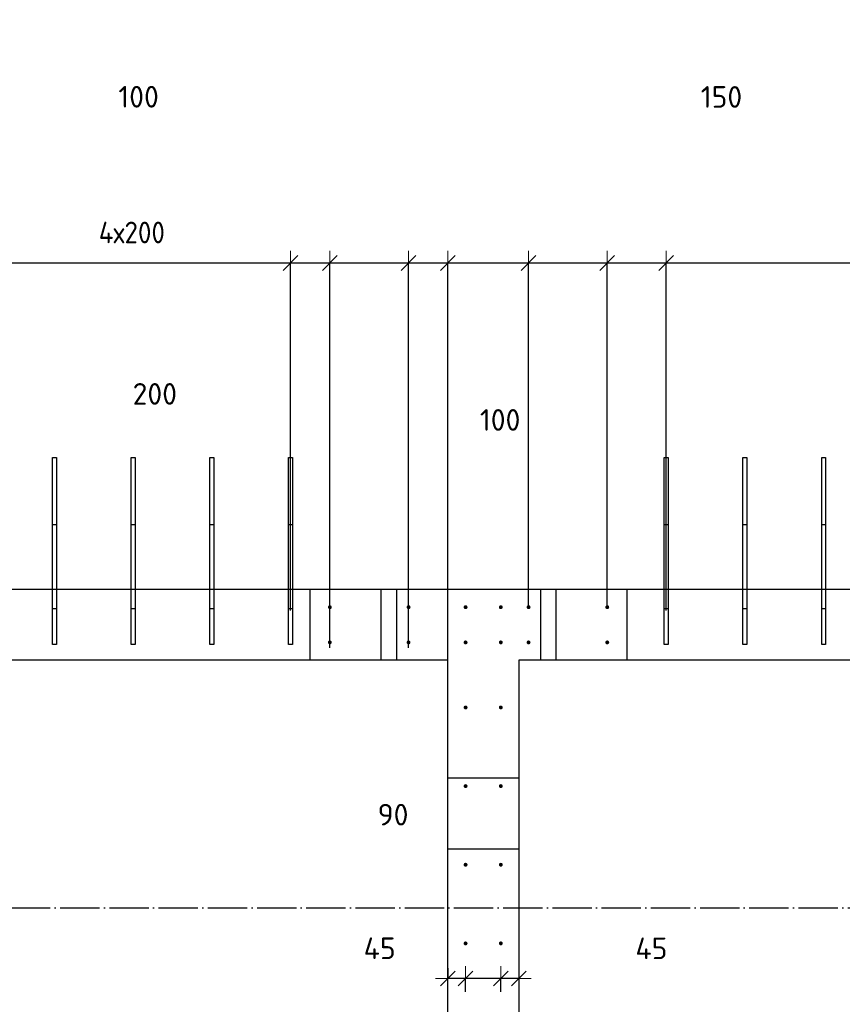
# Model space of a CAD drawing. Header units: millimetres. Extents: x -3026 to 47325, y -2839 to 55854.
# Tile 29 of 130: x 9012 to 11102, y 35375 to 37879. Entities that reach past the tile are written whole.
import ezdxf

# ---------------------------------------------------------------- set-up
doc = ezdxf.new("R2010")
doc.units = ezdxf.units.MM
doc.header["$PDMODE"] = 65
for name, pattern in [('______11', [125, 100, -12.5, 0, -12.5]), ('______5', [275, 200, -25, 25, -25]), ('________', [0])]:
    doc.linetypes.add(name, pattern=pattern)
for name, color, linetype, lineweight in [('Standard', 7, 'Continuous', 25), ('Арм.стержн. вертикальными 1', 22, 'Continuous', 35), ('Размерная линия_ общее', 7, 'Continuous', 13)]:
    doc.layers.add(name, color=color, linetype=linetype, lineweight=lineweight)
doc.layers.add('Осевая линия_ общее', color=7, linetype='______5', lineweight=13, true_color=0xa0a0a0)
doc.styles.add('ISOCPEUR', font='ISOCPEUR')
doc.dimstyles.new('DIMSTYLE_13', dxfattribs={"dimtxt": 55, "dimasz": 62.5, "dimexe": 0, "dimexo": 0, "dimgap": 27.5, "dimtad": 0, "dimdec": 0, "dimrnd": 5, "dimzin": 12, "dimdsep": 46, "dimtxsty": 'ISOCPEUR', "dimblk1": 'ALL_ML_STRICH', "dimblk2": 'ALL_ML_STRICH', "dimsah": 1, "dimcen": 0, "dimclrd": 7, "dimclre": 256, "dimclrt": 7, "dimadec": 0, "dimazin": 0, "dimtfac": 1, "dimtdec": 0, "dimtix": 1, "dimtmove": 2, "dimatfit": 3, "dimfxl": 0, "dimtzin": 0, "dimlwd": 0, "dimlwe": -3, "dimarcsym": 0})
doc.dimstyles.new('DIMSTYLE_3', dxfattribs={"dimtxt": 55, "dimasz": 62.5, "dimexe": 0, "dimexo": 0, "dimgap": 27.5, "dimtad": 2, "dimdec": 0, "dimrnd": 5, "dimzin": 12, "dimdsep": 46, "dimtxsty": 'ISOCPEUR', "dimblk1": 'ALL_ML_STRICH', "dimblk2": 'ALL_ML_STRICH', "dimsah": 1, "dimcen": 0, "dimclrd": 7, "dimclre": 256, "dimclrt": 7, "dimadec": 0, "dimazin": 0, "dimtfac": 1, "dimtdec": 0, "dimtix": 1, "dimtmove": 2, "dimatfit": 3, "dimfxl": 0, "dimtzin": 0, "dimlwd": 0, "dimlwe": -3, "dimarcsym": 0})
doc.dimstyles.new('DIMSTYLE_8', dxfattribs={"dimtxt": 55, "dimasz": 62.5, "dimexe": 0, "dimexo": 0, "dimgap": 27.5, "dimtad": 2, "dimdec": 0, "dimrnd": 5, "dimzin": 12, "dimdsep": 46, "dimtxsty": 'ISOCPEUR', "dimblk1": 'ALL_ML_STRICH', "dimblk2": 'ALL_ML_STRICH', "dimsah": 1, "dimcen": 0, "dimclrd": 7, "dimclre": 256, "dimclrt": 7, "dimadec": 0, "dimazin": 0, "dimtfac": 1, "dimtdec": 0, "dimtix": 1, "dimtmove": 2, "dimatfit": 3, "dimfxl": 0, "dimtvp": 1.2, "dimtzin": 0, "dimlwd": 0, "dimlwe": -3, "dimarcsym": 0})
doc.dimstyles.new('DIMSTYLE_9', dxfattribs={"dimtxt": 55, "dimasz": 62.5, "dimexe": 0, "dimexo": 0, "dimgap": 27.5, "dimtad": 0, "dimdec": 0, "dimrnd": 5, "dimzin": 12, "dimdsep": 46, "dimtxsty": 'ISOCPEUR', "dimblk1": 'ALL_ML_STRICH', "dimblk2": 'ALL_ML_STRICH', "dimsah": 1, "dimcen": 0, "dimclrd": 7, "dimclre": 256, "dimclrt": 7, "dimadec": 0, "dimazin": 0, "dimtfac": 1, "dimtdec": 0, "dimtix": 1, "dimtmove": 2, "dimatfit": 3, "dimfxl": 0, "dimtvp": 1.2, "dimtzin": 0, "dimlwd": 0, "dimlwe": -3, "dimarcsym": 0})

# ---------------------------------------------------------------- blocks, each defined once
blk = doc.blocks.new('СЛОЖНЫЙ_ОБЪЕКТ_0')
at = {"layer": 'Осевая линия_ общее', "color": 253, "linetype": '______11', "lineweight": -3, "true_color": 0xa0a0a0, "transparency": 33554687}
blk.add_line((-2770, 35620), (18570, 35620), dxfattribs=at)
blk = doc.blocks.new('ALL_ML_STRICH')
at = {"color": 0, "linetype": 'ByBlock', "lineweight": -2}
for p, q in [((0, -0.5), (0, 0.5)), ((-1, 0), (0.5, 0)), ((-0.3, -0.3), (0.3, 0.3))]:
    blk.add_line(p, q, dxfattribs=at)
blk = doc.blocks.new('*D346')
at = {"layer": 'DEFPOINTS', "color": 7, "linetype": 'Continuous', "lineweight": 13, "transparency": 33554687}
for p in [(10280, 35486.8), (10280, 35440), (10234.5, 35386.3)]:
    blk.add_point(p, dxfattribs=at)
at = {"layer": 'Размерная линия_ общее', "color": 253, "linetype": 'Continuous', "lineweight": -2, "true_color": 0xa0a0a0, "transparency": 33554687}
for p, q in [((10280, 35466.8), (10280, 35440)), ((10234.5, 35406.3), (10234.5, 35440))]:
    blk.add_line(p, q, dxfattribs=at)
at = {"layer": 'Размерная линия_ общее', "color": 7, "linetype": 'Continuous', "lineweight": -2, "transparency": 33554687}
blk.add_line((10280, 35440), (10234.5, 35440), dxfattribs=at)
at = {"layer": 'Размерная линия_ общее', "color": 7, "linetype": 'Continuous', "lineweight": 13, "transparency": 33554687, "xscale": 62.5, "yscale": 62.5, "zscale": 62.5}
for p, rotation in [((10234.5, 35440), 180), ((10280, 35440), 360)]:
    blk.add_blockref('ALL_ML_STRICH', p, dxfattribs=dict(at, rotation=rotation))
at = {"layer": 'Размерная линия_ общее', "color": 7, "linetype": 'Continuous', "lineweight": 13, "transparency": 33554687, "insert": (10617.2, 35516.9), "char_height": 55, "width": 110, "attachment_point": 5, "style": 'ISOCPEUR'}
blk.add_mtext('\\A1;{45}', dxfattribs=at)
blk = doc.blocks.new('*D347')
at = {"layer": 'DEFPOINTS', "color": 7, "linetype": 'Continuous', "lineweight": 13, "transparency": 33554687}
for p in [(10234.5, 35440), (10145, 35386.3), (10234.5, 35386.3)]:
    blk.add_point(p, dxfattribs=at)
at = {"layer": 'Размерная линия_ общее', "color": 253, "linetype": 'Continuous', "lineweight": -2, "true_color": 0xa0a0a0, "transparency": 33554687}
for p, q in [((10145, 35406.3), (10145, 35440)), ((10234.5, 35406.3), (10234.5, 35440))]:
    blk.add_line(p, q, dxfattribs=at)
at = {"layer": 'Размерная линия_ общее', "color": 7, "linetype": 'Continuous', "lineweight": -2, "transparency": 33554687}
blk.add_line((10234.5, 35440), (10145, 35440), dxfattribs=at)
at = {"layer": 'Размерная линия_ общее', "color": 7, "linetype": 'Continuous', "lineweight": 13, "transparency": 33554687, "xscale": 62.5, "yscale": 62.5, "zscale": 62.5}
for p, rotation in [((10145, 35440), 180), ((10234.5, 35440), 360)]:
    blk.add_blockref('ALL_ML_STRICH', p, dxfattribs=dict(at, rotation=rotation))
at = {"layer": 'Размерная линия_ общее', "color": 7, "linetype": 'Continuous', "lineweight": 13, "transparency": 33554687, "insert": (9960.6, 35856.8), "char_height": 55, "width": 110, "attachment_point": 5, "style": 'ISOCPEUR'}
blk.add_mtext('\\A1;{90}', dxfattribs=at)
blk = doc.blocks.new('*D348')
at = {"layer": 'DEFPOINTS', "color": 7, "linetype": 'Continuous', "lineweight": 13, "transparency": 33554687}
for p in [(10100, 35486.8), (10145, 35440), (10145, 35386.3)]:
    blk.add_point(p, dxfattribs=at)
at = {"layer": 'Размерная линия_ общее', "color": 253, "linetype": 'Continuous', "lineweight": -2, "true_color": 0xa0a0a0, "transparency": 33554687}
for p, q in [((10100, 35466.8), (10100, 35440)), ((10145, 35406.3), (10145, 35440))]:
    blk.add_line(p, q, dxfattribs=at)
at = {"layer": 'Размерная линия_ общее', "color": 7, "linetype": 'Continuous', "lineweight": -2, "transparency": 33554687}
blk.add_line((10145, 35440), (10100, 35440), dxfattribs=at)
at = {"layer": 'Размерная линия_ общее', "color": 7, "linetype": 'Continuous', "lineweight": 13, "transparency": 33554687, "xscale": 62.5, "yscale": 62.5, "zscale": 62.5}
for p, rotation in [((10100, 35440), 180), ((10145, 35440), 360)]:
    blk.add_blockref('ALL_ML_STRICH', p, dxfattribs=dict(at, rotation=rotation))
at = {"layer": 'Размерная линия_ общее', "color": 7, "linetype": 'Continuous', "lineweight": 13, "transparency": 33554687, "insert": (9926.5, 35517.1), "char_height": 55, "width": 110, "attachment_point": 5, "style": 'ISOCPEUR'}
blk.add_mtext('\\A1;{45}', dxfattribs=at)
blk = doc.blocks.new('*D371')
at = {"layer": 'DEFPOINTS', "color": 7, "linetype": 'Continuous', "lineweight": 13, "transparency": 33554687}
for p in [(8900, 37260), (8900, 36356.3), (9700, 36356.3)]:
    blk.add_point(p, dxfattribs=at)
at = {"layer": 'Размерная линия_ общее', "color": 253, "linetype": 'Continuous', "lineweight": -2, "true_color": 0xa0a0a0, "transparency": 33554687}
for p, q in [((8900, 36376.3), (8900, 37260)), ((9700, 36376.3), (9700, 37260))]:
    blk.add_line(p, q, dxfattribs=at)
at = {"layer": 'Размерная линия_ общее', "color": 7, "linetype": 'Continuous', "lineweight": -2, "transparency": 33554687}
blk.add_line((8900, 37260), (9700, 37260), dxfattribs=at)
at = {"layer": 'Размерная линия_ общее', "color": 7, "linetype": 'Continuous', "lineweight": 13, "transparency": 33554687, "xscale": 62.5, "yscale": 62.5, "zscale": 62.5, "rotation": 180}
blk.add_blockref('ALL_ML_STRICH', (8900, 37260), dxfattribs=at)
at = {"layer": 'Размерная линия_ общее', "color": 7, "linetype": 'Continuous', "lineweight": 13, "transparency": 33554687, "xscale": 62.5, "yscale": 62.5, "zscale": 62.5}
blk.add_blockref('ALL_ML_STRICH', (9700, 37260), dxfattribs=at)
at = {"layer": 'Размерная линия_ общее', "color": 7, "linetype": 'Continuous', "lineweight": 13, "transparency": 33554687, "insert": (9212.5, 37365), "char_height": 55, "width": 2.75, "attachment_point": 1, "line_spacing_factor": 0.60241, "style": 'ISOCPEUR'}
blk.add_mtext('\\W0.91;4х200', dxfattribs=at)
blk = doc.blocks.new('*D372')
at = {"layer": 'DEFPOINTS', "color": 7, "linetype": 'Continuous', "lineweight": 13, "transparency": 33554687}
for p in [(9700, 37260), (9700, 36356.3), (9800, 36260.8)]:
    blk.add_point(p, dxfattribs=at)
at = {"layer": 'Размерная линия_ общее', "color": 253, "linetype": 'Continuous', "lineweight": -2, "true_color": 0xa0a0a0, "transparency": 33554687}
for p, q in [((9700, 36376.3), (9700, 37260)), ((9800, 36280.8), (9800, 37260))]:
    blk.add_line(p, q, dxfattribs=at)
at = {"layer": 'Размерная линия_ общее', "color": 7, "linetype": 'Continuous', "lineweight": -2, "transparency": 33554687}
blk.add_line((9700, 37260), (9800, 37260), dxfattribs=at)
at = {"layer": 'Размерная линия_ общее', "color": 7, "linetype": 'Continuous', "lineweight": 13, "transparency": 33554687, "xscale": 62.5, "yscale": 62.5, "zscale": 62.5, "rotation": 180}
blk.add_blockref('ALL_ML_STRICH', (9700, 37260), dxfattribs=at)
at = {"layer": 'Размерная линия_ общее', "color": 7, "linetype": 'Continuous', "lineweight": 13, "transparency": 33554687, "xscale": 62.5, "yscale": 62.5, "zscale": 62.5}
blk.add_blockref('ALL_ML_STRICH', (9800, 37260), dxfattribs=at)
at = {"layer": 'Размерная линия_ общее', "color": 7, "linetype": 'Continuous', "lineweight": 13, "transparency": 33554687, "insert": (9313.9, 37682.7), "char_height": 55, "width": 165, "attachment_point": 5, "style": 'ISOCPEUR'}
blk.add_mtext('\\A1;{100}', dxfattribs=at)
blk = doc.blocks.new('*D373')
at = {"layer": 'DEFPOINTS', "color": 7, "linetype": 'Continuous', "lineweight": 13, "transparency": 33554687}
for p in [(9800, 37260), (9800, 36260.8), (10000, 36260.8)]:
    blk.add_point(p, dxfattribs=at)
at = {"layer": 'Размерная линия_ общее', "color": 253, "linetype": 'Continuous', "lineweight": -2, "true_color": 0xa0a0a0, "transparency": 33554687}
for p, q in [((9800, 36280.8), (9800, 37260)), ((10000, 36280.8), (10000, 37260))]:
    blk.add_line(p, q, dxfattribs=at)
at = {"layer": 'Размерная линия_ общее', "color": 7, "linetype": 'Continuous', "lineweight": -2, "transparency": 33554687}
blk.add_line((9800, 37260), (10000, 37260), dxfattribs=at)
at = {"layer": 'Размерная линия_ общее', "color": 7, "linetype": 'Continuous', "lineweight": 13, "transparency": 33554687, "xscale": 62.5, "yscale": 62.5, "zscale": 62.5, "rotation": 180}
blk.add_blockref('ALL_ML_STRICH', (9800, 37260), dxfattribs=at)
at = {"layer": 'Размерная линия_ общее', "color": 7, "linetype": 'Continuous', "lineweight": 13, "transparency": 33554687, "xscale": 62.5, "yscale": 62.5, "zscale": 62.5}
blk.add_blockref('ALL_ML_STRICH', (10000, 37260), dxfattribs=at)
at = {"layer": 'Размерная линия_ общее', "color": 7, "linetype": 'Continuous', "lineweight": 13, "transparency": 33554687, "insert": (9355.1, 36927), "char_height": 55, "width": 165, "attachment_point": 5, "style": 'ISOCPEUR'}
blk.add_mtext('\\A1;{200}', dxfattribs=at)
blk = doc.blocks.new('*D374')
at = {"layer": 'DEFPOINTS', "color": 7, "linetype": 'Continuous', "lineweight": 13, "transparency": 33554687}
for p in [(10000, 37260), (10000, 36260.8), (10100, 36176.3)]:
    blk.add_point(p, dxfattribs=at)
at = {"layer": 'Размерная линия_ общее', "color": 253, "linetype": 'Continuous', "lineweight": -2, "true_color": 0xa0a0a0, "transparency": 33554687}
for p, q in [((10000, 36280.8), (10000, 37260)), ((10100, 36196.3), (10100, 37260))]:
    blk.add_line(p, q, dxfattribs=at)
at = {"layer": 'Размерная линия_ общее', "color": 7, "linetype": 'Continuous', "lineweight": -2, "transparency": 33554687}
blk.add_line((10000, 37260), (10100, 37260), dxfattribs=at)
at = {"layer": 'Размерная линия_ общее', "color": 7, "linetype": 'Continuous', "lineweight": 13, "transparency": 33554687, "xscale": 62.5, "yscale": 62.5, "zscale": 62.5, "rotation": 180}
blk.add_blockref('ALL_ML_STRICH', (10000, 37260), dxfattribs=at)
at = {"layer": 'Размерная линия_ общее', "color": 7, "linetype": 'Continuous', "lineweight": 13, "transparency": 33554687, "xscale": 62.5, "yscale": 62.5, "zscale": 62.5}
blk.add_blockref('ALL_ML_STRICH', (10100, 37260), dxfattribs=at)
at = {"layer": 'Размерная линия_ общее', "color": 7, "linetype": 'Continuous', "lineweight": 13, "transparency": 33554687, "insert": (10232.8, 36860.8), "char_height": 55, "width": 165, "attachment_point": 5, "style": 'ISOCPEUR'}
blk.add_mtext('\\A1;{100}', dxfattribs=at)
blk = doc.blocks.new('*D375')
at = {"layer": 'DEFPOINTS', "color": 7, "linetype": 'Continuous', "lineweight": 13, "transparency": 33554687}
for p in [(10100, 37260), (10305, 36384.5), (10100, 36176.3)]:
    blk.add_point(p, dxfattribs=at)
at = {"layer": 'Размерная линия_ общее', "color": 253, "linetype": 'Continuous', "lineweight": -2, "true_color": 0xa0a0a0, "transparency": 33554687}
for p, q in [((10100, 36196.3), (10100, 37260)), ((10305, 36384.5), (10305, 37260))]:
    blk.add_line(p, q, dxfattribs=at)
at = {"layer": 'Размерная линия_ общее', "color": 7, "linetype": 'Continuous', "lineweight": -2, "transparency": 33554687}
blk.add_line((10100, 37260), (10305, 37260), dxfattribs=at)
at = {"layer": 'Размерная линия_ общее', "color": 7, "linetype": 'Continuous', "lineweight": 13, "transparency": 33554687, "xscale": 62.5, "yscale": 62.5, "zscale": 62.5, "rotation": 180}
blk.add_blockref('ALL_ML_STRICH', (10100, 37260), dxfattribs=at)
at = {"layer": 'Размерная линия_ общее', "color": 7, "linetype": 'Continuous', "lineweight": 13, "transparency": 33554687, "xscale": 62.5, "yscale": 62.5, "zscale": 62.5}
blk.add_blockref('ALL_ML_STRICH', (10305, 37260), dxfattribs=at)
at = {"layer": 'Размерная линия_ общее', "color": 7, "linetype": 'Continuous', "lineweight": 13, "transparency": 33554687, "insert": (9510.2, 38071.5), "char_height": 55, "width": 165, "attachment_point": 5, "style": 'ISOCPEUR'}
blk.add_mtext('\\A1;{205}', dxfattribs=at)
blk = doc.blocks.new('*D376')
at = {"layer": 'DEFPOINTS', "color": 7, "linetype": 'Continuous', "lineweight": 13, "transparency": 33554687}
for p in [(10305, 37260), (10305, 36384.5), (10505, 36384.5)]:
    blk.add_point(p, dxfattribs=at)
at = {"layer": 'Размерная линия_ общее', "color": 253, "linetype": 'Continuous', "lineweight": -2, "true_color": 0xa0a0a0, "transparency": 33554687}
for p, q in [((10305, 36384.5), (10305, 37260)), ((10505, 36384.5), (10505, 37260))]:
    blk.add_line(p, q, dxfattribs=at)
at = {"layer": 'Размерная линия_ общее', "color": 7, "linetype": 'Continuous', "lineweight": -2, "transparency": 33554687}
blk.add_line((10305, 37260), (10505, 37260), dxfattribs=at)
at = {"layer": 'Размерная линия_ общее', "color": 7, "linetype": 'Continuous', "lineweight": 13, "transparency": 33554687, "xscale": 62.5, "yscale": 62.5, "zscale": 62.5, "rotation": 180}
blk.add_blockref('ALL_ML_STRICH', (10305, 37260), dxfattribs=at)
at = {"layer": 'Размерная линия_ общее', "color": 7, "linetype": 'Continuous', "lineweight": 13, "transparency": 33554687, "xscale": 62.5, "yscale": 62.5, "zscale": 62.5}
blk.add_blockref('ALL_ML_STRICH', (10505, 37260), dxfattribs=at)
at = {"layer": 'Размерная линия_ общее', "color": 7, "linetype": 'Continuous', "lineweight": 13, "transparency": 33554687, "insert": (10733.1, 38019.1), "char_height": 55, "width": 165, "attachment_point": 5, "style": 'ISOCPEUR'}
blk.add_mtext('\\A1;{200}', dxfattribs=at)
blk = doc.blocks.new('*D377')
at = {"layer": 'DEFPOINTS', "color": 7, "linetype": 'Continuous', "lineweight": 13, "transparency": 33554687}
for p in [(10505, 37260), (10505, 36384.5), (10655, 36356.3)]:
    blk.add_point(p, dxfattribs=at)
at = {"layer": 'Размерная линия_ общее', "color": 253, "linetype": 'Continuous', "lineweight": -2, "true_color": 0xa0a0a0, "transparency": 33554687}
for p, q in [((10505, 36384.5), (10505, 37260)), ((10655, 36376.3), (10655, 37260))]:
    blk.add_line(p, q, dxfattribs=at)
at = {"layer": 'Размерная линия_ общее', "color": 7, "linetype": 'Continuous', "lineweight": -2, "transparency": 33554687}
blk.add_line((10505, 37260), (10655, 37260), dxfattribs=at)
at = {"layer": 'Размерная линия_ общее', "color": 7, "linetype": 'Continuous', "lineweight": 13, "transparency": 33554687, "xscale": 62.5, "yscale": 62.5, "zscale": 62.5, "rotation": 180}
blk.add_blockref('ALL_ML_STRICH', (10505, 37260), dxfattribs=at)
at = {"layer": 'Размерная линия_ общее', "color": 7, "linetype": 'Continuous', "lineweight": 13, "transparency": 33554687, "xscale": 62.5, "yscale": 62.5, "zscale": 62.5}
blk.add_blockref('ALL_ML_STRICH', (10655, 37260), dxfattribs=at)
at = {"layer": 'Размерная линия_ общее', "color": 7, "linetype": 'Continuous', "lineweight": 13, "transparency": 33554687, "insert": (10795.3, 37682.3), "char_height": 55, "width": 165, "attachment_point": 5, "style": 'ISOCPEUR'}
blk.add_mtext('\\A1;{150}', dxfattribs=at)
blk = doc.blocks.new('*D378')
at = {"layer": 'DEFPOINTS', "color": 7, "linetype": 'Continuous', "lineweight": 13, "transparency": 33554687}
for p in [(10655, 37260), (10655, 36356.3), (11855, 36356.3)]:
    blk.add_point(p, dxfattribs=at)
at = {"layer": 'Размерная линия_ общее', "color": 253, "linetype": 'Continuous', "lineweight": -2, "true_color": 0xa0a0a0, "transparency": 33554687}
for p, q in [((10655, 36376.3), (10655, 37260)), ((11855, 36376.3), (11855, 37260))]:
    blk.add_line(p, q, dxfattribs=at)
at = {"layer": 'Размерная линия_ общее', "color": 7, "linetype": 'Continuous', "lineweight": -2, "transparency": 33554687}
blk.add_line((10655, 37260), (11855, 37260), dxfattribs=at)
at = {"layer": 'Размерная линия_ общее', "color": 7, "linetype": 'Continuous', "lineweight": 13, "transparency": 33554687, "xscale": 62.5, "yscale": 62.5, "zscale": 62.5, "rotation": 180}
blk.add_blockref('ALL_ML_STRICH', (10655, 37260), dxfattribs=at)
at = {"layer": 'Размерная линия_ общее', "color": 7, "linetype": 'Continuous', "lineweight": 13, "transparency": 33554687, "xscale": 62.5, "yscale": 62.5, "zscale": 62.5}
blk.add_blockref('ALL_ML_STRICH', (11855, 37260), dxfattribs=at)
at = {"layer": 'Размерная линия_ общее', "color": 7, "linetype": 'Continuous', "lineweight": 13, "transparency": 33554687, "insert": (11170, 37365), "char_height": 55, "width": 2.75, "attachment_point": 1, "line_spacing_factor": 0.60241, "style": 'ISOCPEUR'}
blk.add_mtext('\\W0.91;6х200', dxfattribs=at)

msp = doc.modelspace()

# ---------------------------------------------------------------- hatches: boundary and pattern name
at = {"layer": 'Арм.стержн. вертикальными 1', "linetype": 'Continuous', "lineweight": 50, "transparency": 33554687}
for points in [[(9805, 36384.5), (9804.6, 36386.4), (9803.5, 36388.1), (9801.9, 36389.2), (9800, 36389.5), (9798.1, 36389.2), (9796.4, 36388.1), (9795.4, 36386.4), (9795, 36384.5), (9795.4, 36382.6), (9796.4, 36381), (9798.1, 36379.9), (9800, 36379.5), (9801.9, 36379.9), (9803.5, 36381), (9804.6, 36382.6)], [(10005, 36384.5), (10004.6, 36386.4), (10003.5, 36388.1), (10001.9, 36389.2), (10000, 36389.5), (9998.1, 36389.2), (9996.4, 36388.1), (9995.4, 36386.4), (9995, 36384.5), (9995.4, 36382.6), (9996.4, 36381), (9998.1, 36379.9), (10000, 36379.5), (10001.9, 36379.9), (10003.5, 36381), (10004.6, 36382.6)], [(10150, 36384.5), (10149.6, 36386.4), (10148.5, 36388.1), (10146.9, 36389.2), (10145, 36389.5), (10143.1, 36389.2), (10141.4, 36388.1), (10140.4, 36386.4), (10140, 36384.5), (10140.4, 36382.6), (10141.4, 36381), (10143.1, 36379.9), (10145, 36379.5), (10146.9, 36379.9), (10148.5, 36381), (10149.6, 36382.6)], [(10239.5, 36384.5), (10239.1, 36386.4), (10238, 36388.1), (10236.4, 36389.2), (10234.5, 36389.5), (10232.6, 36389.2), (10231, 36388.1), (10229.9, 36386.4), (10229.5, 36384.5), (10229.9, 36382.6), (10231, 36381), (10232.6, 36379.9), (10234.5, 36379.5), (10236.4, 36379.9), (10238, 36381), (10239.1, 36382.6)], [(10310, 36384.5), (10309.6, 36386.4), (10308.5, 36388.1), (10306.9, 36389.2), (10305, 36389.5), (10303.1, 36389.2), (10301.5, 36388.1), (10300.4, 36386.4), (10300, 36384.5), (10300.4, 36382.6), (10301.5, 36381), (10303.1, 36379.9), (10305, 36379.5), (10306.9, 36379.9), (10308.5, 36381), (10309.6, 36382.6)], [(10510, 36384.5), (10509.6, 36386.4), (10508.5, 36388.1), (10506.9, 36389.2), (10505, 36389.5), (10503.1, 36389.2), (10501.5, 36388.1), (10500.4, 36386.4), (10500, 36384.5), (10500.4, 36382.6), (10501.5, 36381), (10503.1, 36379.9), (10505, 36379.5), (10506.9, 36379.9), (10508.5, 36381), (10509.6, 36382.6)], [(9805, 36295), (9804.6, 36296.9), (9803.5, 36298.5), (9801.9, 36299.6), (9800, 36300), (9798.1, 36299.6), (9796.4, 36298.5), (9795.4, 36296.9), (9795, 36295), (9795.4, 36293.1), (9796.4, 36291.5), (9798.1, 36290.4), (9800, 36290), (9801.9, 36290.4), (9803.5, 36291.5), (9804.6, 36293.1)], [(10005, 36295), (10004.6, 36296.9), (10003.5, 36298.5), (10001.9, 36299.6), (10000, 36300), (9998.1, 36299.6), (9996.4, 36298.5), (9995.4, 36296.9), (9995, 36295), (9995.4, 36293.1), (9996.4, 36291.5), (9998.1, 36290.4), (10000, 36290), (10001.9, 36290.4), (10003.5, 36291.5), (10004.6, 36293.1)], [(10150, 36295), (10149.6, 36296.9), (10148.5, 36298.5), (10146.9, 36299.6), (10145, 36300), (10143.1, 36299.6), (10141.4, 36298.5), (10140.4, 36296.9), (10140, 36295), (10140.4, 36293.1), (10141.4, 36291.5), (10143.1, 36290.4), (10145, 36290), (10146.9, 36290.4), (10148.5, 36291.5), (10149.6, 36293.1)], [(10239.5, 36295), (10239.1, 36296.9), (10238, 36298.5), (10236.4, 36299.6), (10234.5, 36300), (10232.6, 36299.6), (10231, 36298.5), (10229.9, 36296.9), (10229.5, 36295), (10229.9, 36293.1), (10231, 36291.5), (10232.6, 36290.4), (10234.5, 36290), (10236.4, 36290.4), (10238, 36291.5), (10239.1, 36293.1)], [(10310, 36295), (10309.6, 36296.9), (10308.5, 36298.5), (10306.9, 36299.6), (10305, 36300), (10303.1, 36299.6), (10301.5, 36298.5), (10300.4, 36296.9), (10300, 36295), (10300.4, 36293.1), (10301.5, 36291.5), (10303.1, 36290.4), (10305, 36290), (10306.9, 36290.4), (10308.5, 36291.5), (10309.6, 36293.1)], [(10510, 36295), (10509.6, 36296.9), (10508.5, 36298.5), (10506.9, 36299.6), (10505, 36300), (10503.1, 36299.6), (10501.5, 36298.5), (10500.4, 36296.9), (10500, 36295), (10500.4, 36293.1), (10501.5, 36291.5), (10503.1, 36290.4), (10505, 36290), (10506.9, 36290.4), (10508.5, 36291.5), (10509.6, 36293.1)], [(10150, 36129.5), (10149.6, 36131.4), (10148.5, 36133), (10146.9, 36134.1), (10145, 36134.5), (10143.1, 36134.1), (10141.4, 36133), (10140.4, 36131.4), (10140, 36129.5), (10140.4, 36127.6), (10141.4, 36126), (10143.1, 36124.9), (10145, 36124.5), (10146.9, 36124.9), (10148.5, 36126), (10149.6, 36127.6)], [(10239.5, 36129.5), (10239.1, 36131.4), (10238, 36133), (10236.4, 36134.1), (10234.5, 36134.5), (10232.6, 36134.1), (10231, 36133), (10229.9, 36131.4), (10229.5, 36129.5), (10229.9, 36127.6), (10231, 36126), (10232.6, 36124.9), (10234.5, 36124.5), (10236.4, 36124.9), (10238, 36126), (10239.1, 36127.6)], [(10150, 35929.5), (10149.6, 35931.4), (10148.5, 35933), (10146.9, 35934.1), (10145, 35934.5), (10143.1, 35934.1), (10141.4, 35933), (10140.4, 35931.4), (10140, 35929.5), (10140.4, 35927.6), (10141.4, 35926), (10143.1, 35924.9), (10145, 35924.5), (10146.9, 35924.9), (10148.5, 35926), (10149.6, 35927.6)], [(10239.5, 35929.5), (10239.1, 35931.4), (10238, 35933), (10236.4, 35934.1), (10234.5, 35934.5), (10232.6, 35934.1), (10231, 35933), (10229.9, 35931.4), (10229.5, 35929.5), (10229.9, 35927.6), (10231, 35926), (10232.6, 35924.9), (10234.5, 35924.5), (10236.4, 35924.9), (10238, 35926), (10239.1, 35927.6)], [(10150, 35729.5), (10149.6, 35731.4), (10148.5, 35733), (10146.9, 35734.1), (10145, 35734.5), (10143.1, 35734.1), (10141.4, 35733), (10140.4, 35731.4), (10140, 35729.5), (10140.4, 35727.6), (10141.4, 35726), (10143.1, 35724.9), (10145, 35724.5), (10146.9, 35724.9), (10148.5, 35726), (10149.6, 35727.6)], [(10239.5, 35729.5), (10239.1, 35731.4), (10238, 35733), (10236.4, 35734.1), (10234.5, 35734.5), (10232.6, 35734.1), (10231, 35733), (10229.9, 35731.4), (10229.5, 35729.5), (10229.9, 35727.6), (10231, 35726), (10232.6, 35724.9), (10234.5, 35724.5), (10236.4, 35724.9), (10238, 35726), (10239.1, 35727.6)], [(10150, 35529.5), (10149.6, 35531.4), (10148.5, 35533), (10146.9, 35534.1), (10145, 35534.5), (10143.1, 35534.1), (10141.4, 35533), (10140.4, 35531.4), (10140, 35529.5), (10140.4, 35527.6), (10141.4, 35526), (10143.1, 35524.9), (10145, 35524.5), (10146.9, 35524.9), (10148.5, 35526), (10149.6, 35527.6)], [(10239.5, 35529.5), (10239.1, 35531.4), (10238, 35533), (10236.4, 35534.1), (10234.5, 35534.5), (10232.6, 35534.1), (10231, 35533), (10229.9, 35531.4), (10229.5, 35529.5), (10229.9, 35527.6), (10231, 35526), (10232.6, 35524.9), (10234.5, 35524.5), (10236.4, 35524.9), (10238, 35526), (10239.1, 35527.6)]]:
    msp.add_hatch(color=4, dxfattribs=at).paths.add_polyline_path(points)

# ---------------------------------------------------------------- linework, layer by layer
at = {"color": 7, "linetype": 'Continuous', "lineweight": 25, "transparency": 33554687}
for p, q in [((8500, 36430), (10100, 36430)), ((10100, 36250), (8500, 36250))]:
    msp.add_line(p, q, dxfattribs=at)
at = {"color": 253, "linetype": '________', "lineweight": 25, "true_color": 0xababab, "transparency": 33554687}
for p, q in [((9750, 36250), (9750, 36430)), ((9929.8, 36430), (9929.8, 36250)), ((9969.8, 36250), (9969.8, 36430))]:
    msp.add_line(p, q, dxfattribs=at)
at = {"layer": 'Standard', "color": 7, "linetype": 'Continuous', "lineweight": 25, "transparency": 33554687}
for p, q in [((10100, 36430), (10280, 36430)), ((10280, 36430), (12940, 36430)), ((10100, 34500), (10100, 36250)), ((12940, 36250), (10280, 36250)), ((10280, 36250), (10280, 34500))]:
    msp.add_line(p, q, dxfattribs=at)
at = {"layer": 'Standard', "color": 253, "linetype": '________', "lineweight": 25, "true_color": 0xababab, "transparency": 33554687}
for p, q in [((10335, 36430), (10335, 36250)), ((10375, 36250), (10375, 36430)), ((10555, 36430), (10555, 36250)), ((10280, 35950), (10100, 35950)), ((10100, 35770), (10280, 35770))]:
    msp.add_line(p, q, dxfattribs=at)
at = {"layer": 'Арм.стержн. вертикальными 1', "color": 4, "linetype": 'Continuous', "lineweight": 25, "transparency": 33554687}
for points in [[(9095, 36380), (9095, 36765), (9105, 36765), (9105, 36380), (9095, 36380)], [(9295, 36380), (9295, 36765), (9305, 36765), (9305, 36380), (9295, 36380)], [(9495, 36380), (9495, 36765), (9505, 36765), (9505, 36380), (9495, 36380)], [(9695, 36380), (9695, 36765), (9705, 36765), (9705, 36380), (9695, 36380)], [(10650, 36380), (10650, 36765), (10660, 36765), (10660, 36380), (10650, 36380)], [(10850, 36380), (10850, 36765), (10860, 36765), (10860, 36380), (10850, 36380)], [(11050, 36380), (11050, 36765), (11060, 36765), (11060, 36380), (11050, 36380)], [(9095, 36290), (9095, 36595), (9105, 36595), (9105, 36290), (9095, 36290)], [(9295, 36290), (9295, 36595), (9305, 36595), (9305, 36290), (9295, 36290)], [(9495, 36290), (9495, 36595), (9505, 36595), (9505, 36290), (9495, 36290)], [(9695, 36290), (9695, 36595), (9705, 36595), (9705, 36290), (9695, 36290)], [(10650, 36290), (10650, 36595), (10660, 36595), (10660, 36290), (10650, 36290)], [(10850, 36290), (10850, 36595), (10860, 36595), (10860, 36290), (10850, 36290)], [(11050, 36290), (11050, 36595), (11060, 36595), (11060, 36290), (11050, 36290)]]:
    msp.add_lwpolyline(points, dxfattribs=at)

# ---------------------------------------------------------------- block references
at = {"layer": 'Осевая линия_ общее', "color": 253, "linetype": '______11', "lineweight": -3, "true_color": 0xa0a0a0, "transparency": 33554687}
msp.add_blockref('СЛОЖНЫЙ_ОБЪЕКТ_0', (0, 0), dxfattribs=at)

# ---------------------------------------------------------------- dimensions: what is measured, and where the dimension line sits
at = {"layer": 'Размерная линия_ общее', "color": 7, "linetype": 'Continuous', "lineweight": 13, "transparency": 33554687}
for base, p1, p2, dimstyle, picture, middle in [((10305, 37260), (10100, 36196.3), (10305, 36384.5), 'DIMSTYLE_3', '*D375', (9510.2, 38071.5)), ((10505, 37260), (10305, 36384.5), (10505, 36384.5), 'DIMSTYLE_3', '*D376', (10733.1, 38019.1)), ((9800, 37260), (9700, 36376.3), (9800, 36280.8), 'DIMSTYLE_8', '*D372', (9313.9, 37682.7)), ((10655, 37260), (10505, 36384.5), (10655, 36376.3), 'DIMSTYLE_8', '*D377', (10795.3, 37682.3)), ((10000, 37260), (9800, 36280.8), (10000, 36280.8), 'DIMSTYLE_13', '*D373', (9355.1, 36927)), ((10100, 37260), (10000, 36280.8), (10100, 36196.3), 'DIMSTYLE_9', '*D374', (10232.8, 36860.8))]:
    dim = msp.add_linear_dim(base=base, p1=p1, p2=p2, dimstyle=dimstyle, override={"dimpost": '<>', "dimclrd": 7, "dimclre": 253, "dimclrt": 7, "dimlwd": 0, "dimlwe": 65533}, dxfattribs=at)
    dim.commit()
    dim.dimension.update_dxf_attribs({"geometry": picture, "text_midpoint": middle, "dimtype": 160})
for base, p1, p2, text, picture, middle in [((9700, 37260), (8900, 36376.3), (9700, 36376.3), '\\W0.91;4х200', '*D371', (9300, 37287.5)), ((11855, 37260), (10655, 36376.3), (11855, 36376.3), '\\W0.91;6х200', '*D378', (11255, 37287.5))]:
    dim = msp.add_linear_dim(base=base, p1=p1, p2=p2, text=text, dimstyle='DIMSTYLE_3', override={"dimpost": '<>', "dimclrd": 7, "dimclre": 253, "dimclrt": 7, "dimlwd": 0, "dimlwe": 65533}, dxfattribs=at)
    dim.commit()
    dim.dimension.update_dxf_attribs({"geometry": picture, "text_midpoint": middle, "dimtype": 160})
for base, p1, p2, picture, middle in [((10144.9997, 35440), (10234.531, 35406.2997), (10144.9997, 35406.2997), '*D347', (9960.5915, 35856.8415)), ((10100, 35440), (10145, 35406.3), (10100, 35466.8), '*D348', (9926.5, 35517.1)), ((10234.531, 35440), (10280, 35466.7875), (10234.531, 35406.2997), '*D346', (10617.1756, 35516.8839))]:
    dim = msp.add_linear_dim(base=base, p1=p1, p2=p2, angle=180, dimstyle='DIMSTYLE_8', override={"dimpost": '<>', "dimclrd": 7, "dimclre": 253, "dimclrt": 7, "dimlwd": 0, "dimlwe": 65533}, dxfattribs=at)
    dim.commit()
    dim.dimension.update_dxf_attribs({"geometry": picture, "text_midpoint": middle, "dimtype": 160})

doc.saveas('drawing.dxf')
